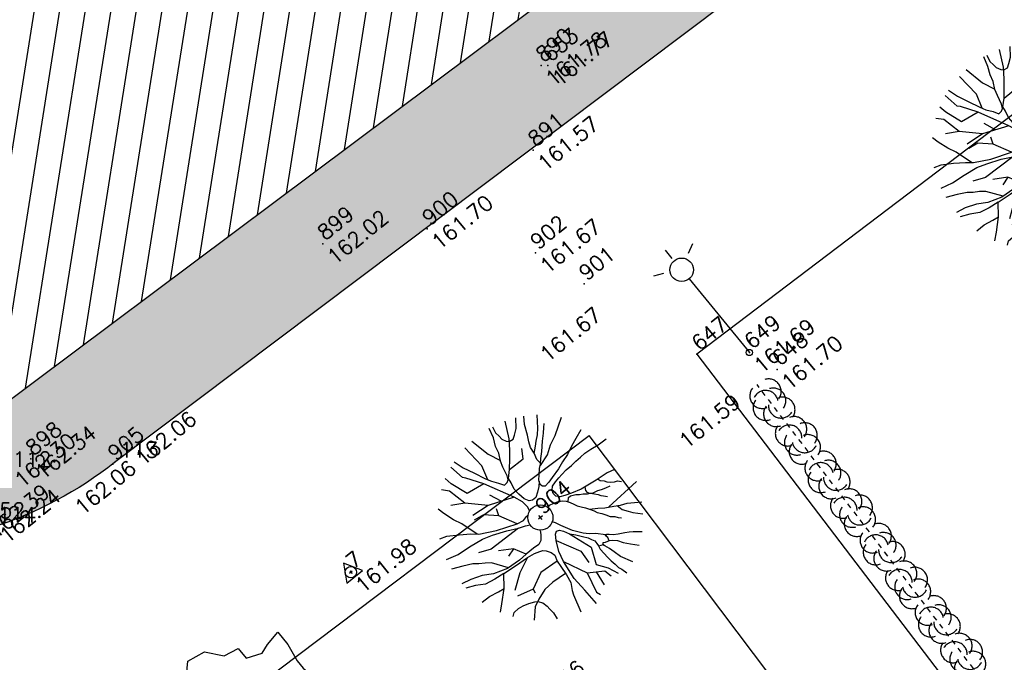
# Model space of a CAD drawing. Header units: feet. Extents: x 529188 to 529675, y 139816 to 140273.
# Tile 90 of 118: x 529476 to 529496, y 140048 to 140061. Entities that reach past the tile are written whole.
import ezdxf
from ezdxf.enums import TextEntityAlignment as Align

# ---------------------------------------------------------------- set-up
doc = ezdxf.new("R2010")
doc.units = ezdxf.units.FT
doc.header["$LTSCALE"] = 2
doc.header["$MEASUREMENT"] = 0
doc.header["$PDSIZE"] = 0.1
doc.linetypes.add('CACHEX2', pattern=[0.75, 0.5, -0.25])
doc.linetypes.add('CONTINU', pattern=[0])
doc.layers.get('0').update_dxf_attribs({"linetype": 'CONTINUOUS'})
for name, color, linetype in [('ARBRES', 70, 'CONTINUOUS'), ('BATI', 10, 'CONTINUOUS'), ('BATI-HACHURES', 30, 'CONTINUOUS'), ('BORDURETTE', 20, 'CONTINUOUS'), ('ECLAIRAGE', 220, 'CONTINUOUS'), ('HAIE', 80, 'CACHEX2'), ('POLYGO', 241, 'CONTINUOUS'), ('TOPOALT', 3, 'CONTINUOUS'), ('TOPOJIS', 7, 'CONTINUOUS'), ('TOPOJIS-GELE', 7, 'CONTINUOUS'), ('TOPOMAT', 142, 'CONTINUOUS')]:
    doc.layers.add(name, color=color, linetype=linetype)
doc.styles.get("Standard").update_dxf_attribs({"font": 'ROMANS.SHX'})

# ---------------------------------------------------------------- blocks, each defined once
blk = doc.blocks.new('TCPOINT')
at = {"color": 0}
blk.add_point((0, 0), dxfattribs=at)
at = {"layer": 'TOPOALT'}
blk.add_attdef('ALT', text='', height=0.3, dxfattribs=at).set_placement((0.1, -0.1), align=Align.TOP_LEFT)
at = {"layer": 'TOPOMAT'}
blk.add_attdef('MAT', (0.1, 0.1), '', height=0.3, dxfattribs=at)
blk = doc.blocks.new('190')
for p, q in [((0.05175049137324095, 0), (-0.05175049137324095, 0)), ((0, -0.05175049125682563), (0, 0.05175049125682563))]:
    blk.add_line(p, q)
for points in [[(-0.61861424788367, 1.938418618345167), (-0.5586677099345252, 1.731969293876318), (-0.4602575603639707, 1.522652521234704), (-0.354237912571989, 1.284755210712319), (-0.2913662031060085, 1.169159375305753), (-0.2058830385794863, 1.053361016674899), (-0.1419577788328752, 0.9456212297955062), (-0.07012935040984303, 0.9518601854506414), (-0.0197355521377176, 0.9799212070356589), (0.01636952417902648, 1.059235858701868), (0.06129043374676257, 1.244655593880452), (0.0977829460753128, 1.367226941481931), (0.1708353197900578, 1.510117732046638), (0.208495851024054, 1.653325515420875), (0.2816714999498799, 1.809979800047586), (0.3363222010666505, 2.006748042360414)], [(-0.3292352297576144, 1.238785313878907), (-0.2448955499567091, 1.527605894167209), (-0.2801127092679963, 2.015362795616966)], [(-0.09016303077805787, 2.03273730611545), (-0.007068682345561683, 1.625760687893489), (0.1019859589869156, 1.37544805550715)], [(0.4050795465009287, 1.994006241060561), (0.3755157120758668, 1.859281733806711), (0.3884426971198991, 1.765763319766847), (0.3956031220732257, 1.687044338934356), (0.4380849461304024, 1.600143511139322), (0.4799799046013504, 1.557491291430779), (0.5663612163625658, 1.541969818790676), (0.6385770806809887, 1.591465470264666), (0.7464401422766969, 1.669154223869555), (0.873180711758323, 1.837853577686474)], [(-0.4403973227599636, 1.229079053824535), (-0.8199083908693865, 1.29126897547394), (-0.940813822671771, 1.636347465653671), (-0.9679175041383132, 1.78977262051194)], [(-0.08440956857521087, 0.2353189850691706), (-0.07631007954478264, 0.2445390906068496), (-0.0618100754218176, 0.3297812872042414), (-0.07432775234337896, 0.466291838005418), (-0.1444208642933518, 0.6386433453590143), (-0.4403973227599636, 1.229079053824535), (-0.6456589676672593, 1.539037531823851), (-0.688384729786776, 1.589465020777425), (-0.7380743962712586, 1.896153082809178)], [(0.4372875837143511, 0.573789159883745), (0.3701844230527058, 0.4956510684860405), (0.27614649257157, 0.4247207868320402), (0.1822406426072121, 0.3685371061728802), (0.09664871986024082, 0.3624214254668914), (0.03896241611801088, 0.3983327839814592), (-0.01033951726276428, 0.492176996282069), (-0.03762566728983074, 0.6290841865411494), (-0.04329227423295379, 0.764814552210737), (-0.01355823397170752, 0.9012110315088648), (0.002086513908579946, 1.00135583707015), (0.1319653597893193, 1.12210756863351), (0.2700964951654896, 1.286045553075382), (0.378417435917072, 1.414855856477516), (0.5098517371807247, 1.599500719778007), (0.6702780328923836, 1.921165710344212)], [(0.685799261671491, 0.8291513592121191), (0.6759253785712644, 0.9314134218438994), (0.7125323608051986, 1.066765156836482), (0.7284412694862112, 1.196403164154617), (0.7726577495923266, 1.303174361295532), (0.8376515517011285, 1.424507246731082), (0.9259700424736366, 1.625269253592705), (1.020628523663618, 1.760246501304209)], [(-0.1444208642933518, 0.6386433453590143), (-0.6471863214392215, 0.8426669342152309), (-0.9753582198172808, 1.170491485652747), (-1.061719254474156, 1.550077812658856), (-1.169287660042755, 1.665207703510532)], [(0.711312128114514, 1.062253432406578), (0.8214489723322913, 1.152309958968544), (0.893858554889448, 1.223433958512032), (0.994901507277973, 1.308066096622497), (1.082251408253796, 1.400686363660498), (1.240138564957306, 1.61313566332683)], [(-1.176036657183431, 0.5420661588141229), (-1.281426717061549, 0.8921661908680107), (-1.358449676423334, 1.057710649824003), (-1.428156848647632, 1.273235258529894), (-1.464817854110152, 1.41225315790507)], [(1.72314227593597, 0.8355135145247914), (1.535709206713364, 0.7654197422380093), (1.369966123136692, 0.7020139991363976), (1.204099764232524, 0.6248447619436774), (1.038488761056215, 0.5761856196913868), (0.8875539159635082, 0.5195295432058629), (0.6855063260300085, 0.4643144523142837), (0.578092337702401, 0.4367641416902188), (0.4698185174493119, 0.4229861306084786), (0.427800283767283, 0.4518748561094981), (0.4134411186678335, 0.4952636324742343), (0.4207719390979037, 0.5453404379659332), (0.4497311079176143, 0.5952235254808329), (0.5152589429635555, 0.6664091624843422), (0.6026088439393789, 0.759029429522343), (0.67489515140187, 0.8163899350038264), (0.7474280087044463, 0.9012774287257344), (0.8554231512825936, 0.9937127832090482), (0.9934310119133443, 1.143887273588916), (1.109475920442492, 1.256897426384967), (1.181955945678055, 1.335886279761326), (1.239486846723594, 1.392395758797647)], [(-0.9753582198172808, 1.170491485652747), (-1.21716908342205, 1.308522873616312)], [(0.1319653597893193, 1.12210756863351), (0.4755070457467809, 1.118729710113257), (0.5791403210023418, 1.29126897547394)], [(0.6552605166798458, 0.8008094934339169), (0.897587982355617, 0.8714201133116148), (1.070661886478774, 0.984902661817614), (1.258227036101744, 1.069743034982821), (1.587158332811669, 1.273215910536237)], [(-0.3958035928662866, 0.7406551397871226), (-0.4917364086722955, 0.9806983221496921)], [(-1.807392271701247, 0.9346033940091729), (-1.668083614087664, 0.8887536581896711), (-1.46219801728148, 0.7583648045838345), (-1.270119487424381, 0.6202490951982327), (-1.14836331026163, 0.5190695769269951), (-0.8348695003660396, 0.3514112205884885), (-0.4348979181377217, 0.1976990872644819), (-0.2919048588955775, 0.166982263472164), (-0.1994784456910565, 0.1877443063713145), (-0.1610780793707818, 0.1911906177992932)], [(-0.4348979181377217, 0.1976990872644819), (-0.6126419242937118, 0.5493502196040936), (-0.8371805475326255, 0.7563973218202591), (-1.044447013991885, 0.7909051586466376)], [(-0.6471863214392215, 0.8426669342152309), (-1.009902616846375, 0.8771747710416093)], [(-0.6126419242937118, 0.5493502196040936), (-0.5608252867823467, 0.6873816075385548)], [(-1.963357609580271, 0.5342071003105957), (-1.721905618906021, 0.4663008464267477), (-1.450304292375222, 0.4422846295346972), (-1.157300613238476, 0.3974700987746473), (-0.9567321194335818, 0.3309123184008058), (-0.6790342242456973, 0.2204884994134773), (-0.4719744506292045, 0.1116774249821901), (-0.3291655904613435, 0.06035525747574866), (-0.249238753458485, 0.01949471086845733)], [(1.738523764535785, -0.1912706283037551), (1.584505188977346, -0.1533126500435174), (1.326133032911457, -0.1303515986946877), (0.9825035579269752, -0.07614817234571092), (0.7824604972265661, -0.01733168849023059), (0.6531394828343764, 0.03396906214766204), (0.5600701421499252, 0.07118052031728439), (0.5036223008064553, 0.1355931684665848), (0.4973833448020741, 0.2074215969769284), (0.5264745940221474, 0.2720512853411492), (0.5840054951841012, 0.3285607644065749), (0.6776647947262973, 0.3572174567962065), (0.7781265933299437, 0.3769645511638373), (0.8716538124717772, 0.390874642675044), (0.9936911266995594, 0.4045293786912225), (1.13040459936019, 0.4101871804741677), (1.25237147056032, 0.4159770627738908), (1.374347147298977, 0.4227500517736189), (1.489432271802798, 0.428601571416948), (1.632833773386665, 0.4125693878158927), (1.79780198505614, 0.3894617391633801), (1.998847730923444, 0.3804708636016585)], [(-1.116933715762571, -0.3712070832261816), (-1.318582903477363, -0.08093663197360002), (-1.418945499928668, -0.001536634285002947), (-1.525318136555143, 0.06417909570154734), (-1.617892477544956, 0.13664047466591), (-1.795647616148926, 0.2304703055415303), (-2.008186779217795, 0.327622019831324)], [(-0.4719744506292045, 0.1116774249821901), (-1.14808028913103, 0.1352560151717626), (-1.3898911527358, 0.2387795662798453)], [(-0.6765614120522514, -0.3810614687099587), (-0.8026361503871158, -0.1408067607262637), (-1.061719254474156, 0.01447856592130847)], [(0.2387789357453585, 0.07405821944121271), (0.2946313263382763, 0.07355796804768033), (0.38783274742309, 0.05109311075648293), (0.4594058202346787, 0.02882197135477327), (0.5455317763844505, -0.01520959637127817), (0.6020412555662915, -0.07274049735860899), (0.6446551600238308, -0.1448947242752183), (0.6794042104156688, -0.2169785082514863), (0.715198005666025, -0.2821893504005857), (0.7578735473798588, -0.3474618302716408), (0.8142509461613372, -0.4197393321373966), (0.8569264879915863, -0.4850118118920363), (0.9062988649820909, -0.5709911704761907), (0.9342278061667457, -0.6361315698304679), (0.991588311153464, -0.7084178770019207), (1.041083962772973, -0.7806337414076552), (1.082653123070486, -0.8596609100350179), (1.15390039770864, -0.9183069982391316), (1.189764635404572, -0.9756529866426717), (1.239515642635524, -1.019358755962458)], [(-0.1678817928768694, -0.1852449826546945), (-0.1736297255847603, -0.2138324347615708), (-0.2243115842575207, -0.2850131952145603), (-0.2828430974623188, -0.3561237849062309), (-0.3616554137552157, -0.390745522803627), (-0.4911133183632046, -0.3827192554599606), (-0.6765614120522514, -0.3810614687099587), (-0.856245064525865, -0.3931932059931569), (-1.142564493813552, -0.3690454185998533), (-1.428252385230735, -0.2742507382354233), (-1.62052388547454, -0.1577215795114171), (-1.84156615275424, -0.07626149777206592), (-2.034490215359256, -0.031621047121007)], [(-1.800465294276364, -0.9478792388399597), (-1.669775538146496, -0.8373119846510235), (-1.445190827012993, -0.6322684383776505), (-1.264497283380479, -0.3973939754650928), (-1.472320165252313, -0.373947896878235), (-1.678968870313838, -0.3289240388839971), (-1.850766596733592, -0.2272971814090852), (-2.029288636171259, -0.1487883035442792)], [(-0.8026361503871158, -0.1408067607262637), (-0.9753582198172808, -0.192568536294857)], [(0.6216266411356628, -0.1059026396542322), (0.6809451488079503, -0.04493483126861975), (0.7310835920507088, -0.04538390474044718), (0.8319561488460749, -0.08954755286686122), (0.8885272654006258, -0.1401967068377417), (0.9530865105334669, -0.1771528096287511), (1.016539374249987, -0.2278636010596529), (1.074287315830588, -0.2568932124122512), (1.130796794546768, -0.314424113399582), (1.173533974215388, -0.3728148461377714), (1.201594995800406, -0.4232086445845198), (1.237652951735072, -0.4589262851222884), (1.29409198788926, -0.5243220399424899)], [(1.460477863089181, -0.3891495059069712), (1.367276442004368, -0.3666846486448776), (1.28200151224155, -0.3374084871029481), (1.210490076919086, -0.3082556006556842), (1.109423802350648, -0.2857203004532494), (1.052720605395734, -0.2498177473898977), (1.038361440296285, -0.2064289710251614), (1.038810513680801, -0.1562905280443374), (1.076899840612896, -0.09103805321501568)], [(1.367915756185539, -0.1340647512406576), (1.383687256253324, -0.1810095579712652), (1.440196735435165, -0.238540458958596), (1.468257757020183, -0.2889342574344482), (1.52581198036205, -0.339592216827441), (1.582444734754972, -0.3833596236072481), (1.640254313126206, -0.405507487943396), (1.698495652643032, -0.4649977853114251)], [(0.7866437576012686, -1.087075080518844), (0.6444662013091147, -0.9343910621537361), (0.5448321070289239, -0.8617261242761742), (0.4590847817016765, -0.7754209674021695), (0.331838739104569, -0.6022237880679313), (0.2612342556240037, -0.4718109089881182), (0.2119323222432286, -0.3779666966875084), (0.162753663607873, -0.2703589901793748), (0.1268422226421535, -0.2154322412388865)], [(-1.953459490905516, -0.5693385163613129), (-1.767490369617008, -0.5714914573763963), (-1.57451716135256, -0.6095240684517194), (-1.443485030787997, -0.6300511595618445)], [(-0.6987882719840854, -0.4524965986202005), (-1.009902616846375, -0.5894088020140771), (-1.303530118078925, -0.7964559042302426)], [(-1.264497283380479, -0.3973939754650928), (-0.9851077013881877, -0.4283488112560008), (-0.6987882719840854, -0.4524965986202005), (-0.5419881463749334, -0.4754865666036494), (-0.4343711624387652, -0.5117748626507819), (-0.3776541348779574, -0.5338701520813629), (-0.328059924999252, -0.5843590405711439), (-0.2709406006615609, -0.6712227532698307), (-0.2501171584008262, -0.7567807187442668), (-0.2875094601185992, -0.8781258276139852), (-0.3024041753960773, -1.007522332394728), (-0.3189116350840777, -1.207556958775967), (-0.3489016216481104, -1.379013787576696), (-0.42959859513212, -1.514691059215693), (-0.4588254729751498, -1.60078289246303), (-0.5652561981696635, -1.954644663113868)], [(-0.2194716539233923, -2.022864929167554), (-0.2303091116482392, -1.67377703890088), (-0.2491021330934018, -1.357022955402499), (-0.1954327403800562, -0.9632462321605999), (-0.14336592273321, -0.7483949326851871), (-0.04817449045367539, -0.5486776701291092), (0.02456089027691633, -0.4411787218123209), (0.07495468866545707, -0.4131177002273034), (0.1327642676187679, -0.4352655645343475), (0.1823303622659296, -0.4996165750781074), (0.2452020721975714, -0.6152124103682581), (0.330878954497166, -0.7093824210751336), (0.4085589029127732, -0.8182285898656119), (0.4794891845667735, -0.9122665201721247), (0.50742693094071, -0.9764238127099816), (0.5432207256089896, -1.0416346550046), (0.542639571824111, -1.106519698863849), (0.5352471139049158, -1.163478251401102), (0.5198577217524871, -1.235112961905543), (0.5257092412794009, -1.350198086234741), (0.532675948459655, -1.45054541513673), (0.545541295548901, -1.550945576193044), (0.5593897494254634, -1.651354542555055), (0.5723167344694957, -1.744872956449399), (0.601228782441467, -1.810022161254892), (0.6319835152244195, -1.934101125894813)], [(-0.04817449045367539, -0.5486776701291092), (0.1991517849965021, -1.020756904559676), (0.1818795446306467, -1.296819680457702)], [(0.8586596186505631, -0.4880299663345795), (0.999632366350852, -0.5787094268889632), (1.113942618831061, -0.6593712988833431), (1.270473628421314, -0.7463104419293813), (1.38485432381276, -0.8191074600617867), (1.513192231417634, -0.8703994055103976), (1.753698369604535, -1.031839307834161)], [(0.2452020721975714, -0.6152124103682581), (0.4064182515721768, -1.08977261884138), (0.2682405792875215, -1.417597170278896), (0.4064182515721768, -1.624644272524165), (0.4927792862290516, -1.831691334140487)], [(1.183380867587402, -0.6979381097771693), (1.925702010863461, -0.6571317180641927)], [(-0.2875094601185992, -0.8781258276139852), (-0.6817307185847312, -0.8482176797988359), (-1.009902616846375, -1.003502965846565), (-1.338074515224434, -0.9172333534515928)], [(-0.1954327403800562, -0.9632462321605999), (0.02642971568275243, -1.43485110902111), (-0.07720347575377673, -1.848945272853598), (-0.04265907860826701, -1.93521488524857)], [(1.328235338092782, -0.7830725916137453), (1.35556935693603, -0.9053654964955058), (1.426438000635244, -1.006285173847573), (1.482753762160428, -1.085444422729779), (1.621532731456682, -1.229138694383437)], [(-1.661903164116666, -1.173979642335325), (-1.592859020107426, -1.124534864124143), (-1.478977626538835, -1.118683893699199), (-1.371176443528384, -1.134366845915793), (-1.256691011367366, -1.170716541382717), (-1.143318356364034, -1.221775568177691), (-1.09262014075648, -1.258536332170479), (-1.036411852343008, -1.337541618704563), (-1.008912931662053, -1.444747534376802), (-1.002754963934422, -1.524286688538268), (-0.9957999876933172, -1.624439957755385), (-1.016020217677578, -1.762910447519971)], [(-0.3159727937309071, -1.171944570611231), (-0.619633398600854, -1.147954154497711), (-0.8346404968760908, -1.15977012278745), (-1.050165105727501, -1.229477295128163), (-1.200930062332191, -1.299763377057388), (-1.382066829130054, -1.493332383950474)], [(-1.009902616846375, -1.003502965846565), (-1.027174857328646, -1.08977261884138)], [(0.8626526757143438, -1.842818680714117), (0.738764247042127, -1.60281867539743), (0.6978378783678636, -1.452024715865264), (0.6693044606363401, -1.344601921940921), (0.634819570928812, -1.243024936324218), (0.6203899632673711, -1.207501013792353), (0.5341221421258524, -1.168714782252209)], [(0.7626465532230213, -1.219300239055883), (0.7860714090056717, -1.150977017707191), (0.7650154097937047, -1.08688136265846), (0.8082721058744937, -1.087268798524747), (0.8443916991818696, -1.116104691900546), (0.9009011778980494, -1.173635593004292), (0.9869654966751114, -1.224548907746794), (1.108289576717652, -1.290525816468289), (1.179668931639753, -1.334425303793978), (1.25104828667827, -1.378324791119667), (1.385748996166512, -1.489916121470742)], [(0.6251713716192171, -1.219272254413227), (0.6283868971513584, -1.19282485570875), (0.6492258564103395, -1.171381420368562), (0.6922888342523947, -1.193397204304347), (0.7716651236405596, -1.222620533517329), (0.828359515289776, -1.259506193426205), (0.8927338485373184, -1.317107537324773), (0.9556671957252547, -1.425821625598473), (1.005356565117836, -1.476409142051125), (1.055967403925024, -1.533887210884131), (1.169574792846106, -1.665006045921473)], [(0.02642971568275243, -1.43485110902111), (0.320057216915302, -1.624644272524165), (0.3546016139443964, -1.779929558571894)], [(0.1732434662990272, -1.529747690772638), (0.130062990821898, -1.831691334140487)]]:
    blk.add_lwpolyline(points)
blk.add_circle((0, 0), 0.25)
blk = doc.blocks.new('425')
at = {"ltscale": 3}
for p, q in [((-0.005544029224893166, 2.407491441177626), (-0.005544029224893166, 2.620921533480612)), ((0, 1.885346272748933), (0, 0))]:
    blk.add_line(p, q, dxfattribs=at)
at = {"linetype": 'CONTINU', "ltscale": 3}
for p, q in [((-0.3235438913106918, 2.290787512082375), (-0.5124435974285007, 2.37640800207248)), ((0.3124558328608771, 2.290787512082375), (0.5013555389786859, 2.37640800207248))]:
    blk.add_line(p, q, dxfattribs=at)
for centre, radius in [((0, 2.117915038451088), 0.2325687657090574), ((0, 0), 0.06209261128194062)]:
    blk.add_circle(centre, radius, dxfattribs=at)
blk = doc.blocks.new('189')
h = blk.add_hatch()
h.set_pattern_fill('ANSI31', color=256, scale=0.2, style=0)
h.set_pattern_definition([(45, (-527485.0704610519, -148351.7323628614), (-0.01767766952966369, 0.01767766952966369), [])])
edge = h.paths.add_edge_path()
edge.add_arc((0, 0), 0.1, 0, 360)
for p, q in [((-0.6849657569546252, 1.55674035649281), (-0.560426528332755, 1.805818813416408)), ((-0.560426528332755, 1.805818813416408), (-0.3113480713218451, 1.68127958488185)), ((-0.3113480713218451, 1.68127958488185), (-0.06226961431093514, 1.930358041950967)), ((-0.06226961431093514, 1.930358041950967), (0.3113480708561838, 1.868088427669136)), ((0.3113480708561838, 1.868088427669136), (0.5604265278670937, 1.55674035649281)), ((-0.9963138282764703, 1.307661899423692), (-0.7472353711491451, 1.36993151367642)), ((-0.7472353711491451, 1.36993151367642), (-0.6849657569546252, 1.55674035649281)), ((0.5604265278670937, 1.55674035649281), (0.8717745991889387, 1.494470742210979)), ((0.8717745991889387, 1.494470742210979), (0.8717745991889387, 1.245392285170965)), ((-0.9963138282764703, 1.120853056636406), (-0.9963138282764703, 1.307661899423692)), ((0.8717745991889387, 1.245392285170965), (1.183122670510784, 1.120853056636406)), ((1.183122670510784, 1.120853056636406), (1.369931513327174, 1.183122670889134)), ((1.369931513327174, 1.183122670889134), (1.681279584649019, 1.245392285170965)), ((1.681279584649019, 1.245392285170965), (1.681279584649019, 0.9340442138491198)), ((-1.43220112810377, 0.9340442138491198), (-1.183122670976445, 1.120853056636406)), ((-1.183122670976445, 1.120853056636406), (-0.9963138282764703, 1.120853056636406)), ((-1.743549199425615, 0.9340442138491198), (-1.43220112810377, 0.9340442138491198)), ((-1.61900997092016, 0.6849657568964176), (-1.743549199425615, 0.9340442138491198)), ((1.681279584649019, 0.9340442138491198), (1.619009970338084, 0.5604265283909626)), ((-1.743549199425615, 0.6226961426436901), (-1.61900997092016, 0.6849657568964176)), ((-1.743549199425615, 0.2490784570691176), (-1.743549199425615, 0.6226961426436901)), ((1.619009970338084, 0.5604265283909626), (1.619009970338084, 0.3736176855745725)), ((-1.743549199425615, 0), (-1.743549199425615, 0.2490784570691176)), ((1.619009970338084, 0.3736176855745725), (1.681279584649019, 0.06226961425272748)), ((-1.930358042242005, -0.2490784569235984), (-1.743549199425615, 0)), ((1.681279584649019, 0.06226961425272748), (1.432201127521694, -0.06226961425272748)), ((1.432201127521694, -0.06226961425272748), (1.619009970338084, -0.3736176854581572)), ((-1.805818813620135, -0.498156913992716), (-1.930358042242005, -0.2490784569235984)), ((1.619009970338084, -0.3736176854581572), (1.681279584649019, -0.6226961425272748)), ((-1.61900997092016, -0.6226961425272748), (-1.805818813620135, -0.498156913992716)), ((-1.68127958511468, -0.9340442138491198), (-1.61900997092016, -0.6226961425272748)), ((1.868088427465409, -0.7472353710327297), (1.494470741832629, -1.058583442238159)), ((1.681279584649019, -0.6226961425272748), (1.868088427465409, -0.7472353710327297)), ((-1.49447074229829, -0.9340442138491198), (-1.68127958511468, -0.9340442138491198)), ((-1.120853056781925, -1.058583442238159), (-1.49447074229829, -0.9340442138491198)), ((-1.24539228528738, -1.432201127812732), (-1.120853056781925, -1.058583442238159)), ((1.494470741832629, -1.058583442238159), (1.432201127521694, -1.369931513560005)), ((0.9963138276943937, -1.245392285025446), (0.8095049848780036, -1.556740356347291)), ((1.432201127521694, -1.369931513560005), (0.9963138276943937, -1.245392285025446)), ((-1.120853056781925, -1.743549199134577), (-1.24539228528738, -1.432201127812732)), ((-0.6849657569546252, -1.494470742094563), (-0.9340442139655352, -1.68127958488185)), ((-0.3113480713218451, -1.494470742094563), (-0.6849657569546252, -1.494470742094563)), ((-0.1868088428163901, -1.805818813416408), (-0.3113480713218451, -1.494470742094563)), ((0.3113480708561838, -1.556740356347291), (0.06226961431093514, -1.805818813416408)), ((0.3113480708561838, -1.805818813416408), (0.3113480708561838, -1.556740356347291)), ((0.8095049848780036, -1.556740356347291), (0.8095049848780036, -1.805818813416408)), ((-0.9340442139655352, -1.68127958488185), (-1.120853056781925, -1.743549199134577)), ((0.06226961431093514, -1.805818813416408), (-0.1868088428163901, -1.805818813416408)), ((0.8095049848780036, -1.805818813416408), (0.3113480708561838, -1.805818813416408))]:
    blk.add_line(p, q)
blk.add_circle((0, 0), 0.1)
blk = doc.blocks.new('269')
for p, q in [((0.03485952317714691, 0), (-0.03485952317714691, 0)), ((0, 0.03485952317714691), (0, -0.03485952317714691))]:
    blk.add_line(p, q)
blk.add_lwpolyline([(0, 0.2309401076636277), (-0.1999999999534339, -0.1154700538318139), (0.1999999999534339, -0.1154700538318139)], close=True)
blk.add_circle((0, 0), 0.1132074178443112)
blk = doc.blocks.new('HAIEBASE')
at = {"layer": 'HAIE'}
for centre, start, end in [((0.002149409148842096, 0.1411780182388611), 14.98803396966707, 164.4141863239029), ((-0.2226753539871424, 0.04960423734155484), 14.98803396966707, 164.4141863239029), ((0.07771419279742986, 0.08616973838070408), 243.6198386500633, 27.23035323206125), ((0.2269130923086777, 0.04960423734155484), 14.98803396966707, 164.4141863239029), ((-0.1465192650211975, -0.1286593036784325), 50.59827914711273, 200.0244315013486), ((-0.2304060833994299, -0.09874644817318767), 196.6107520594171, 340.2212666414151), ((0.02245574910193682, -0.06352579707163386), 196.6107520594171, 340.2212666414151), ((0.2225440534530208, -0.09874644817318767), 196.6107520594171, 340.2212666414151)]:
    blk.add_arc(centre, 0.25, start, end, dxfattribs=at)

msp = doc.modelspace()

# ---------------------------------------------------------------- hatches: boundary and pattern name
h = msp.add_hatch()
h.set_pattern_fill('G_PIERRE_4', color=254, scale=0.5, style=0)
h.set_pattern_definition([(267.3435340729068, (529369.3616138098, 139850.3007043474), (-0.2419188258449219, -6.015935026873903), [0.067268, -6.659544]), (224.3004340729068, (529369.3584960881, 139850.2335085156), (4.324107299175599, 4.189522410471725), [0.115434, -11.4279625]), (171.8411340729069, (529369.2758815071, 139850.1528869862), (7.353378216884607, -1.085278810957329), [0.08139400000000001, -8.058016]), (306.6044340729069, (529369.2042734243, 139849.9326092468), (-5.951210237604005, 8.051900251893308), [0.105119, -10.406779]), (332.1644340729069, (529369.2669544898, 139849.8482227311), (-5.736528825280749, 3.056507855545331), [0.1030775, -10.2046865]), (36.60443407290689, (529369.358105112, 139849.8000920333), (-8.05190025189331, -5.951210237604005), [0.105119, -10.406779]), (77.02493407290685, (529369.4424916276, 139849.8627730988), (-1.858778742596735, -7.987173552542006), [0.1390145, -13.7624245]), (111.5860340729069, (529369.4737040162, 139849.9982381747), (-4.264498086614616, 10.72679133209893), [0.131244, -12.9931605]), (160.7603340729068, (529369.4254195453, 139850.1202775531), (-7.213676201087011, 2.492564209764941), [0.105475, -10.4420365]), (214.5671340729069, (529369.3258353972, 139850.155033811), (4.571147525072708, 3.099130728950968), [0.120416, -5.9003815]), (261.7281340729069, (529369.2266773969, 139850.0867133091), (-1.155130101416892, -8.057026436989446), [0.155724, -15.4166875]), (178.1448340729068, (529369.590325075, 139850.2424707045), (-4.608639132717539, 0.1022134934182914), [0.0531505, -5.261922]), (210.7999340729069, (529369.5372022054, 139850.2441913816), (5.66154997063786, 3.346169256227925), [0.1011185, -10.0107555]), (264.3307340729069, (529369.4503452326, 139850.192414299), (0.3168980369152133, -0.3867502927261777), [0.0707105, -0.636396]), (242.5293340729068, (529369.3852449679, 139850.216641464), (1.299954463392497, 2.357990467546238), [0.038079, -3.7698075]), (331.1321340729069, (529369.367679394, 139850.1828561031), (-1.337444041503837, 0.8433527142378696), [0.0538515, -2.638731]), (70.29453407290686, (529369.4148391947, 139850.1568570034), (0.5264530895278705, 1.724194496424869), [0.0874645, -2.8280115]), (200.8958340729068, (529369.4443309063, 139850.2391992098), (1.090397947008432, 0.2470464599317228), [0.06324550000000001, -1.5178935]), (55.72023407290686, (529369.1433642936, 139849.9990552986), (2.916811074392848, 4.329227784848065), [0.0886, -8.7714225]), (109.6769340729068, (529369.1932669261, 139850.0722654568), (1.938879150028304, -5.521842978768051), [0.0743305, -7.358703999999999]), (332.5293340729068, (529369.3809513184, 139850.3165492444), (-2.357990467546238, 1.299954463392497), [0.0761575, -3.731729]), (22.94123407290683, (529369.4485220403, 139850.2814180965), (-4.818194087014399, -2.008732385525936), [0.0886, -8.7714225]), (18.77473407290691, (529369.3398410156, 139849.7592701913), (-2.567546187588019, -0.8109914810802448), [0.08544, -4.186562]), (334.1058340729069, (529369.4207349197, 139849.7867688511), (-5.419626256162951, 2.669766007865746), [0.071589, -7.0873215]), (106.1321340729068, (529369.701716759, 139849.9329680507), (-0.810988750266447, 2.567547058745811), [0.0761575, -3.731729]), (56.68473407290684, (529369.680556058, 139850.0061269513), (-3.760163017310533, -5.666672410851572), [0.0838155, -8.297711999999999]), (108.7747340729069, (529369.5122091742, 139849.7776880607), (0.8109914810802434, -2.567546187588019), [0.04272, -4.229282]), (140.6406340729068, (529369.6785117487, 139849.9139541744), (-1.654341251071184, 1.230103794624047), [0.025495, -2.5240145]), (205.2945340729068, (529369.6587993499, 139849.9301227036), (1.477148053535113, 0.5639445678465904), [0.1030775, -1.958475]), (225.3397340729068, (529369.5656044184, 139849.8860806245), (3.550603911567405, 3.555729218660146), [0.095525, -9.4569615]), (343.0208340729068, (529369.4433600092, 139850.1220494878), (-1.020546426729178, 0.4566018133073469), [0.072111, -1.7306645]), (32.48793407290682, (529369.5123277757, 139850.1009913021), (7.208551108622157, 4.613761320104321), [0.125897, -12.4637815]), (100.2761340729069, (529369.6185222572, 139850.1686132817), (0.6712849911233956, -3.974843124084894), [0.051478, -5.096337]), (129.3307340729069, (529369.6093389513, 139850.2192656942), (-0.7036481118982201, 0.0698522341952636), [0.03, -0.47]), (159.5871340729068, (529369.5483624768, 139849.8913451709), (3.765285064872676, -1.43966202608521), [0.069462, -6.876760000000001]), (87.34353407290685, (529369.483262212, 139849.915572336), (0.2419188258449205, 6.015935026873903), [0.134536, -6.592275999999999]), (39.33073407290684, (529369.4894976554, 139850.0499639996), (0.06985223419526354, 0.7036481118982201), [0.13, -0.37]), (4.635534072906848, (529369.5900527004, 139850.1323574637), (-6.085787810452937, -0.4617230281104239), [0.079057, -7.826637]), (293.3853340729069, (529369.6688510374, 139850.1387466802), (0.8808416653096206, -1.863898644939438), [0.072801, -3.567254]), (246.9767340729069, (529369.6977467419, 139850.0719257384), (-4.179269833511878, -9.888564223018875), [0.1185325, -11.734737]), (214.7568340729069, (529369.6513879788, 139849.9628346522), (-5.344648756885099, -3.732925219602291), [0.1253995, -12.414537])])
edge = h.paths.add_edge_path()
edge.add_line((529500.86374772, 140071.659526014), (529501.4276746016, 140070.9944735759))
edge.add_arc((529493.1572961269, 140074.2462072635), 8.886671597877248, 305.7691111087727, 338.536322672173, ccw=False)
edge.add_line((529498.351736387, 140067.035748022), (529496.196227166, 140066.07609412))
edge.add_line((529496.196227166, 140066.07609412), (529495.99003051, 140066.392745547))
edge.add_line((529495.99003051, 140066.392745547), (529495.673379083, 140066.186548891))
edge.add_line((529495.673379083, 140066.186548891), (529495.8795757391, 140065.869897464))
edge.add_line((529495.8795757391, 140065.869897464), (529496.196227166, 140066.07609412))
edge.add_line((529496.196227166, 140066.07609412), (529498.351736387, 140067.035748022))
edge.add_line((529498.351736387, 140067.035748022), (529478.164095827, 140051.845642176))
edge.add_arc((529473.3003376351, 140058.0732194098), 7.901826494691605, 287.03499616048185, 307.98995286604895, ccw=False)
edge.add_line((529475.6152232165, 140050.5180776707), (529473.715687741, 140053.07148191))
edge.add_line((529473.715687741, 140053.07148191), (529474.0962683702, 140053.3600285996))
edge.add_line((529474.0962683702, 140053.3600285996), (529474.943378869, 140052.225891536))
edge.add_line((529474.943378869, 140052.225891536), (529486.870518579, 140061.152980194))
edge.add_line((529486.870518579, 140061.152980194), (529486.4664787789, 140061.6928022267))
edge.add_line((529486.4664787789, 140061.6928022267), (529488.5311317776, 140063.2381300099))
edge.add_line((529488.5311317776, 140063.2381300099), (529488.940935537, 140062.690606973))
edge.add_line((529488.940935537, 140062.690606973), (529500.86374772, 140071.659526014))
at = {"layer": 'BATI-HACHURES'}
h = msp.add_hatch(dxfattribs=at)
h.set_pattern_fill('ANSI31', color=256, scale=4, angle=35.99999999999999, style=0)
h.set_pattern_definition([(80.99999999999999, (0, 0), (-0.4938441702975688, 0.07821723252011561), [])])
edge = h.paths.add_edge_path()
edge.add_line((529425.365861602, 140134.254593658), (529419.411639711, 140129.686605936))
edge.add_line((529419.411639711, 140129.686605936), (529419.68280596, 140129.301721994))
edge.add_line((529419.68280596, 140129.301721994), (529420.0346673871, 140129.5670293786))
edge.add_line((529420.0346673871, 140129.5670293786), (529420.9738432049, 140128.3214562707))
edge.add_line((529420.9738432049, 140128.3214562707), (529416.808369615, 140125.180643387))
edge.add_line((529416.808369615, 140125.180643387), (529419.8683722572, 140121.1289124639))
edge.add_line((529419.8683722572, 140121.1289124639), (529425.428355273, 140113.766972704))
edge.add_line((529425.428355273, 140113.766972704), (529421.898836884, 140111.037771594))
edge.add_line((529421.898836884, 140111.037771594), (529430.431768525, 140099.721405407))
edge.add_line((529430.431768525, 140099.721405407), (529433.7794149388, 140102.2495579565))
edge.add_line((529433.7794149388, 140102.2495579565), (529436.218470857, 140099.019888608))
edge.add_line((529436.218470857, 140099.019888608), (529436.5089310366, 140099.2396270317))
edge.add_line((529436.5089310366, 140099.2396270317), (529437.586464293, 140097.815294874))
edge.add_line((529437.586464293, 140097.815294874), (529437.018554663, 140097.3476341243))
edge.add_line((529437.018554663, 140097.3476341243), (529436.695646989, 140097.739761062))
edge.add_line((529436.695646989, 140097.739761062), (529434.6298080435, 140096.1775800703))
edge.add_line((529434.6298080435, 140096.1775800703), (529434.9193242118, 140095.7947218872))
edge.add_line((529434.9193242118, 140095.7947218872), (529434.329084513, 140095.348384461))
edge.add_line((529434.329084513, 140095.348384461), (529432.881205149, 140097.006551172))
edge.add_line((529432.881205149, 140097.006551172), (529425.028383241, 140091.093925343))
edge.add_line((529425.028383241, 140091.093925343), (529426.765106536, 140088.326124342))
edge.add_line((529426.765106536, 140088.326124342), (529427.152216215, 140087.529838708))
edge.add_line((529427.152216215, 140087.529838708), (529428.490018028, 140085.726693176))
edge.add_line((529428.490018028, 140085.726693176), (529429.494367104, 140084.795172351))
edge.add_line((529429.494367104, 140084.795172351), (529431.370577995, 140082.691918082))
edge.add_line((529431.370577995, 140082.691918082), (529439.216182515, 140088.610360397))
edge.add_line((529439.216182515, 140088.610360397), (529437.857122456, 140090.4119573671))
edge.add_line((529437.857122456, 140090.4119573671), (529438.643422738, 140091.0146514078))
edge.add_line((529438.643422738, 140091.0146514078), (529439.790548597, 140089.512311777))
edge.add_arc((529440.7091797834, 140090.2902512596), 1.203774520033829, 220.2594734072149, 393.9319892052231)
edge.add_line((529441.7079524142, 140090.9622083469), (529440.5484993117, 140092.4748801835))
edge.add_line((529440.5484993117, 140092.4748801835), (529441.1907703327, 140092.9671767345))
edge.add_line((529441.1907703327, 140092.9671767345), (529466.7021776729, 140059.2298255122))
edge.add_line((529466.7021776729, 140059.2298255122), (529468.639034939, 140060.666337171))
edge.add_line((529468.639034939, 140060.666337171), (529474.943378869, 140052.225891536))
edge.add_line((529474.943378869, 140052.225891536), (529486.870518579, 140061.152980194))
edge.add_line((529486.870518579, 140061.152980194), (529486.4664787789, 140061.6928022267))
edge.add_line((529486.4664787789, 140061.6928022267), (529488.5311317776, 140063.2381300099))
edge.add_line((529488.5311317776, 140063.2381300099), (529488.940935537, 140062.690606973))
edge.add_line((529488.940935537, 140062.690606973), (529500.860821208, 140071.660259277))
edge.add_line((529500.860821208, 140071.660259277), (529497.229803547, 140076.506332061))
edge.add_line((529497.229803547, 140076.506332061), (529498.4595508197, 140077.4277449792))
edge.add_line((529498.4595508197, 140077.4277449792), (529498.861653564, 140076.886703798))
edge.add_line((529498.861653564, 140076.886703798), (529499.641482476, 140077.466273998))
edge.add_line((529499.641482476, 140077.466273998), (529499.514361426, 140077.638874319))
edge.add_line((529499.514361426, 140077.638874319), (529501.08617172, 140078.871395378))
edge.add_line((529501.08617172, 140078.871395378), (529497.716898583, 140083.382199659))
edge.add_line((529497.716898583, 140083.382199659), (529496.0949139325, 140082.1782205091))
edge.add_line((529496.0949139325, 140082.1782205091), (529495.962250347, 140082.341009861))
edge.add_line((529495.962250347, 140082.341009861), (529494.7741270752, 140081.4369190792))
edge.add_line((529494.7741270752, 140081.4369190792), (529494.006291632, 140082.457651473))
edge.add_line((529494.006291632, 140082.457651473), (529487.821436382, 140090.679572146))
edge.add_line((529487.821436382, 140090.679572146), (529473.049537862, 140079.579140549))
edge.add_line((529473.049537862, 140079.579140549), (529472.966938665, 140079.711554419))
edge.add_line((529472.966938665, 140079.711554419), (529470.570442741, 140077.834904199))
edge.add_line((529470.570442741, 140077.834904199), (529471.9053476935, 140076.0361188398))
edge.add_line((529471.9053476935, 140076.0361188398), (529470.3848543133, 140074.8867546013))
edge.add_line((529470.3848543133, 140074.8867546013), (529447.510709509, 140105.116272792))
edge.add_line((529447.510709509, 140105.116272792), (529447.99432162, 140105.504670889))
edge.add_line((529447.99432162, 140105.504670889), (529447.857077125, 140105.72852099))
edge.add_line((529447.857077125, 140105.72852099), (529447.578768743, 140105.525058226))
edge.add_line((529447.578768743, 140105.525058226), (529444.384886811, 140109.617177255))
edge.add_line((529444.384886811, 140109.617177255), (529446.459253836, 140111.192086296))
edge.add_line((529446.459253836, 140111.192086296), (529446.545954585, 140111.096572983))
edge.add_line((529446.545954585, 140111.096572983), (529446.739635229, 140111.259100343))
edge.add_line((529446.739635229, 140111.259100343), (529446.657378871, 140111.415149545))
edge.add_line((529446.657378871, 140111.415149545), (529446.550263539, 140111.338658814))
edge.add_line((529446.550263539, 140111.338658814), (529443.412730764, 140115.697833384))
edge.add_line((529443.412730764, 140115.697833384), (529443.201619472, 140115.532838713))
edge.add_line((529443.201619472, 140115.532838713), (529443.2753487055, 140115.435921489))
edge.add_line((529443.2753487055, 140115.435921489), (529441.217301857, 140113.894124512))
edge.add_line((529441.217301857, 140113.894124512), (529438.09520284, 140118.025173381))
edge.add_line((529438.09520284, 140118.025173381), (529438.389262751, 140118.239010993))
edge.add_line((529438.389262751, 140118.239010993), (529438.225284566, 140118.428770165))
edge.add_line((529438.225284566, 140118.428770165), (529437.730868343, 140118.073545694))
edge.add_line((529437.730868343, 140118.073545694), (529425.365861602, 140134.254593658))

# ---------------------------------------------------------------- linework, layer by layer
at = {"layer": 'BATI', "flags": 128}
for points in [[(529473.049537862, 140079.579140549), (529487.821436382, 140090.679572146), (529494.7741270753, 140081.4369190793), (529495.962250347, 140082.341009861), (529496.0949139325, 140082.1782205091), (529497.7187436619, 140083.3797294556), (529501.08617172, 140078.871395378), (529499.514361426, 140077.638874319), (529499.641482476, 140077.4662739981), (529498.861653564, 140076.886703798), (529498.4595508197, 140077.4277449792), (529497.229803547, 140076.506332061), (529500.8622281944, 140071.661318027), (529488.940935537, 140062.690606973), (529488.5311317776, 140063.2381300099), (529486.4664787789, 140061.6928022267), (529486.870518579, 140061.152980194), (529474.943378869, 140052.225891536)], [(529486.870518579, 140061.152980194), (529474.943378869, 140052.225891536), (529468.639034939, 140060.666337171), (529466.7021776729, 140059.2298255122)], [(529492.783707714, 140045.459506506), (529487.5630855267, 140052.3796602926)]]:
    msp.add_lwpolyline(points, dxfattribs=at)
at = {"layer": 'BORDURETTE', "flags": 128}
for points in [[(529501.4756043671, 140071.1082051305), (529501.458313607, 140071.073504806, -0.05767193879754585), (529500.51425779, 140069.261425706, -0.08797628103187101), (529498.351736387, 140067.035748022), (529478.164095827, 140051.845642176, -0.08735759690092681), (529475.744728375, 140050.558978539, -0.1158795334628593), (529472.143293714, 140050.256563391)], [(529482.347646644, 140037.494026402), (529480.529913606, 140036.074057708), (529480.125844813, 140035.898383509), (529479.641798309, 140035.873469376), (529478.933992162, 140036.229660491), (529478.312204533, 140036.841620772, -0.1166170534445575), (529477.568462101, 140040.90456138, -0.1894647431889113), (529480.27958391, 140046.884925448), (529487.5630855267, 140052.3796602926)]]:
    msp.add_lwpolyline(points, format="xyb", dxfattribs=at)
for points in [[(529496.477729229, 140059.1280062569), (529496.477729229, 140059.128006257), (529489.698587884, 140053.990701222)], [(529489.698587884, 140053.990701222), (529504.778490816, 140034.209513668)]]:
    msp.add_lwpolyline(points, dxfattribs=at)
at = {"layer": 'HAIE', "ltscale": 0.005, "flags": 128}
msp.add_lwpolyline([(529505.1273880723, 140034.7283128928), (529490.8917756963, 140053.3879059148)], dxfattribs=at)

# ---------------------------------------------------------------- block references
at = {"layer": 'ARBRES', "rotation": 39.33073407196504}
for name, p in [('190', (529496.39520652, 140058.114477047)), ('190', (529486.599197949, 140050.754703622)), ('189', (529480.885183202, 140046.45415767))]:
    msp.add_blockref(name, p, dxfattribs=at)
at = {"layer": 'ECLAIRAGE', "rotation": 39.33073407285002}
msp.add_blockref('425', (529490.741713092, 140054.025450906), dxfattribs=at)
at = {"layer": 'HAIE', "ltscale": 0.005}
for p, rotation in [((529491.1767527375, 140053.0143669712), 127.3404154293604), ((529491.7226471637, 140052.2988257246), 307.3404154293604), ((529492.2685415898, 140051.5832844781), 127.3404154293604), ((529492.8144360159, 140050.8677432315), 307.3404154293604), ((529493.3603304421, 140050.152201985), 127.3404154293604), ((529493.9062248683, 140049.4366607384), 307.3404154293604), ((529494.4521192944, 140048.7211194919), 127.3404154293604), ((529494.9980137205, 140048.0055782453), 307.3404154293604)]:
    msp.add_blockref('HAIEBASE', p, dxfattribs=dict(at, rotation=rotation))
at = {"layer": 'POLYGO', "rotation": 39.33073407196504}
msp.add_blockref('269', (529482.845519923, 140049.671330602), dxfattribs=at)
at = {"layer": 'TOPOJIS'}
ref = msp.add_blockref('TCPOINT', (529484.358612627, 140056.475242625, 161.698320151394), dxfattribs=at)
ref.add_attrib('MAT', '900', (529484.4086126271, 140056.525242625, 161.698320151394), dxfattribs={"layer": 'TOPOMAT', "height": 0.3, "rotation": 39.33073407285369})
ref.add_attrib('ALT', '161.70', dxfattribs={"layer": 'TOPOALT', "height": 0.3, "rotation": 39.33073407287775}).set_placement((529484.4086126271, 140056.275242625, 161.698320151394), align=Align.TOP_LEFT)
ref = msp.add_blockref('TCPOINT', (529487.466730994, 140055.383152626, 161.670948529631), dxfattribs=at)
ref.add_attrib('MAT', '901', (529487.5167309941, 140055.433152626, 161.670948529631), dxfattribs={"layer": 'TOPOMAT', "height": 0.3, "rotation": 39.33073407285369})
ref.add_attrib('ALT', '161.67', dxfattribs={"layer": 'TOPOALT', "height": 0.3, "rotation": 39.33073407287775}).set_placement((529486.5545515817, 140054.0492294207, 161.670948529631), align=Align.TOP_LEFT)
ref = msp.add_blockref('TCPOINT', (529489.698587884, 140053.990701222, 161.585728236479), dxfattribs=at)
ref.add_attrib('MAT', '647', (529489.748587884, 140054.040701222, 161.585728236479), dxfattribs={"layer": 'TOPOMAT', "height": 0.3, "rotation": 39.33073407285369})
ref.add_attrib('ALT', '161.59', dxfattribs={"layer": 'TOPOALT', "height": 0.3, "rotation": 39.33073407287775}).set_placement((529489.3095775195, 140052.3320557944, 161.585728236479), align=Align.TOP_LEFT)
ref = msp.add_blockref('TCPOINT', (529491.289298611, 140053.691180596, 161.698924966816), dxfattribs=at)
ref.add_attrib('MAT', '648', (529491.339298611, 140053.741180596, 161.698924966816), dxfattribs={"layer": 'TOPOMAT', "height": 0.3, "rotation": 39.33073407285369})
ref.add_attrib('ALT', '161.70', dxfattribs={"layer": 'TOPOALT', "height": 0.3, "rotation": 39.33073407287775}).set_placement((529491.339298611, 140053.491180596, 161.698924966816), align=Align.TOP_LEFT)
ref = msp.add_blockref('TCPOINT', (529478.130865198, 140051.813306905, 162.058352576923), dxfattribs=at)
ref.add_attrib('MAT', '905', (529478.180865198, 140051.863306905, 162.058352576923), dxfattribs={"layer": 'TOPOMAT', "height": 0.3, "rotation": 39.33073407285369})
ref.add_attrib('ALT', '162.06', dxfattribs={"layer": 'TOPOALT', "height": 0.3, "rotation": 39.33073407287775}).set_placement((529478.5330444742, 140051.9922659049, 162.058352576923), align=Align.TOP_LEFT)
ref = msp.add_blockref('TCPOINT', (529486.599197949, 140050.754703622, 161.956110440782), dxfattribs=at)
ref.add_attrib('MAT', '904', (529486.6491979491, 140050.804703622, 161.956110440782), dxfattribs={"layer": 'TOPOMAT', "height": 0.3, "rotation": 39.33073407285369})
ref.add_attrib('ALT', '161.96', dxfattribs={"layer": 'TOPOALT', "height": 0.3, "rotation": 39.33073407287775}).set_placement((529486.228005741, 140047.059978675, 161.956110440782), align=Align.TOP_LEFT)
ref = msp.add_blockref('TCPOINT', (529475.521133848, 140050.646065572), dxfattribs=at)
ref.add_attrib('MAT', '152', (529475.621133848, 140050.746065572), dxfattribs={"layer": 'TOPOMAT', "height": 0.3})
ref.add_attrib('ALT', '162.39', dxfattribs={"layer": 'TOPOJIS-GELE', "height": 0.3, "rotation": 39.33073407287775}).set_placement((529475.621133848, 140050.546065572), align=Align.TOP_LEFT)
ref = msp.add_blockref('TCPOINT', (529482.845519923, 140049.671330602, 161.975946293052), dxfattribs=at)
ref.add_attrib('MAT', '7', (529482.8955199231, 140049.721330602, 161.975946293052), dxfattribs={"layer": 'TOPOMAT', "height": 0.3, "rotation": 39.33073407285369})
ref.add_attrib('ALT', '161.98', dxfattribs={"layer": 'TOPOALT', "height": 0.3, "rotation": 39.33073407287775}).set_placement((529482.8955199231, 140049.471330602, 161.975946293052), align=Align.TOP_LEFT)
at = {"layer": 'TOPOJIS-GELE'}
ref = msp.add_blockref('TCPOINT', (529486.613002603, 140059.710484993, 161.783247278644), dxfattribs=at)
ref.add_attrib('MAT', '890', (529486.663002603, 140059.760484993, 161.783247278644), dxfattribs={"layer": 'TOPOMAT', "height": 0.3, "rotation": 39.33073407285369})
ref.add_attrib('ALT', '161.78', dxfattribs={"layer": 'TOPOALT', "height": 0.3, "rotation": 39.33073407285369}).set_placement((529486.663002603, 140059.510484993, 161.783247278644), align=Align.TOP_LEFT)
ref = msp.add_blockref('TCPOINT', (529486.744087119, 140059.712387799, 161.769715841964), dxfattribs=at)
ref.add_attrib('MAT', '653', (529486.794087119, 140059.762387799, 161.769715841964), dxfattribs={"layer": 'TOPOMAT', "height": 0.3, "rotation": 39.33073407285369})
ref.add_attrib('ALT', '161.77', dxfattribs={"layer": 'TOPOALT', "height": 0.3, "rotation": 39.33073407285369}).set_placement((529486.794087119, 140059.512387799, 161.769715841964), align=Align.TOP_LEFT)
ref = msp.add_blockref('TCPOINT', (529486.458149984, 140058.03471873, 161.566009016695), dxfattribs=at)
ref.add_attrib('MAT', '891', (529486.5081499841, 140058.08471873, 161.566009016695), dxfattribs={"layer": 'TOPOMAT', "height": 0.3, "rotation": 39.33073407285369})
ref.add_attrib('ALT', '161.57', dxfattribs={"layer": 'TOPOALT', "height": 0.3, "rotation": 39.33073407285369}).set_placement((529486.5081499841, 140057.83471873, 161.566009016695), align=Align.TOP_LEFT)
ref = msp.add_blockref('TCPOINT', (529482.287613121, 140056.179222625, 162.015622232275), dxfattribs=at)
ref.add_attrib('MAT', '899', (529482.337613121, 140056.229222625, 162.015622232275), dxfattribs={"layer": 'TOPOMAT', "height": 0.3, "rotation": 39.33073407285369})
ref.add_attrib('ALT', '162.02', dxfattribs={"layer": 'TOPOALT', "height": 0.3, "rotation": 39.33073407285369}).set_placement((529482.337613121, 140055.979222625, 162.015622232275), align=Align.TOP_LEFT)
ref = msp.add_blockref('TCPOINT', (529486.503033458, 140055.999078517, 161.667486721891), dxfattribs=at)
ref.add_attrib('MAT', '902', (529486.5530334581, 140056.049078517, 161.667486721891), dxfattribs={"layer": 'TOPOMAT', "height": 0.3, "rotation": 39.33073407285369})
ref.add_attrib('ALT', '161.67', dxfattribs={"layer": 'TOPOALT', "height": 0.3, "rotation": 39.33073407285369}).set_placement((529486.5530334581, 140055.799078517, 161.667486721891), align=Align.TOP_LEFT)
ref = msp.add_blockref('TCPOINT', (529490.741713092, 140054.025450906, 161.688881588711), dxfattribs=at)
ref.add_attrib('MAT', '649', (529490.791713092, 140054.075450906, 161.688881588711), dxfattribs={"layer": 'TOPOMAT', "height": 0.3, "rotation": 39.33073407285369})
ref.add_attrib('ALT', '161.69', dxfattribs={"layer": 'TOPOALT', "height": 0.3, "rotation": 39.33073407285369}).set_placement((529490.791713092, 140053.825450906, 161.688881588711), align=Align.TOP_LEFT)
ref = msp.add_blockref('TCPOINT', (529476.503405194, 140051.915245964, 162.342644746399), dxfattribs=at)
ref.add_attrib('MAT', '898', (529476.5534051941, 140051.965245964, 162.342644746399), dxfattribs={"layer": 'TOPOMAT', "height": 0.3, "rotation": 39.33073407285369})
ref.add_attrib('ALT', '162.34', dxfattribs={"layer": 'TOPOALT', "height": 0.3, "rotation": 39.33073407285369}).set_placement((529476.5534051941, 140051.715245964, 162.342644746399), align=Align.TOP_LEFT)
ref = msp.add_blockref('TCPOINT', (529476.041316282, 140051.659999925), dxfattribs=at)
ref.add_attrib('MAT', '112', (529476.141316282, 140051.759999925), dxfattribs={"layer": 'TOPOMAT', "height": 0.3})
ref.add_attrib('ALT', '162.30', dxfattribs={"layer": 'TOPOALT', "height": 0.3, "rotation": 39.33073407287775}).set_placement((529476.141316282, 140051.559999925), align=Align.TOP_LEFT)
ref = msp.add_blockref('TCPOINT', (529478.164095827, 140051.845642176), dxfattribs=at)
ref.add_attrib('MAT', '113', (529478.264095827, 140051.945642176), dxfattribs={"layer": 'TOPOMAT', "height": 0.3})
ref.add_attrib('ALT', '162.06', dxfattribs={"layer": 'TOPOALT', "height": 0.3, "rotation": 39.33073407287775}).set_placement((529477.3375897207, 140051.0182632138), align=Align.TOP_LEFT)
ref = msp.add_blockref('TCPOINT', (529475.744728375, 140050.558978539), dxfattribs=at)
ref.add_attrib('MAT', '114', (529475.844728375, 140050.658978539), dxfattribs={"layer": 'TOPOMAT', "height": 0.3})
ref.add_attrib('ALT', '162.24', dxfattribs={"layer": 'TOPOALT', "height": 0.3, "rotation": 39.33073407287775}).set_placement((529475.844728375, 140050.458978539), align=Align.TOP_LEFT)

doc.saveas('drawing.dxf')
